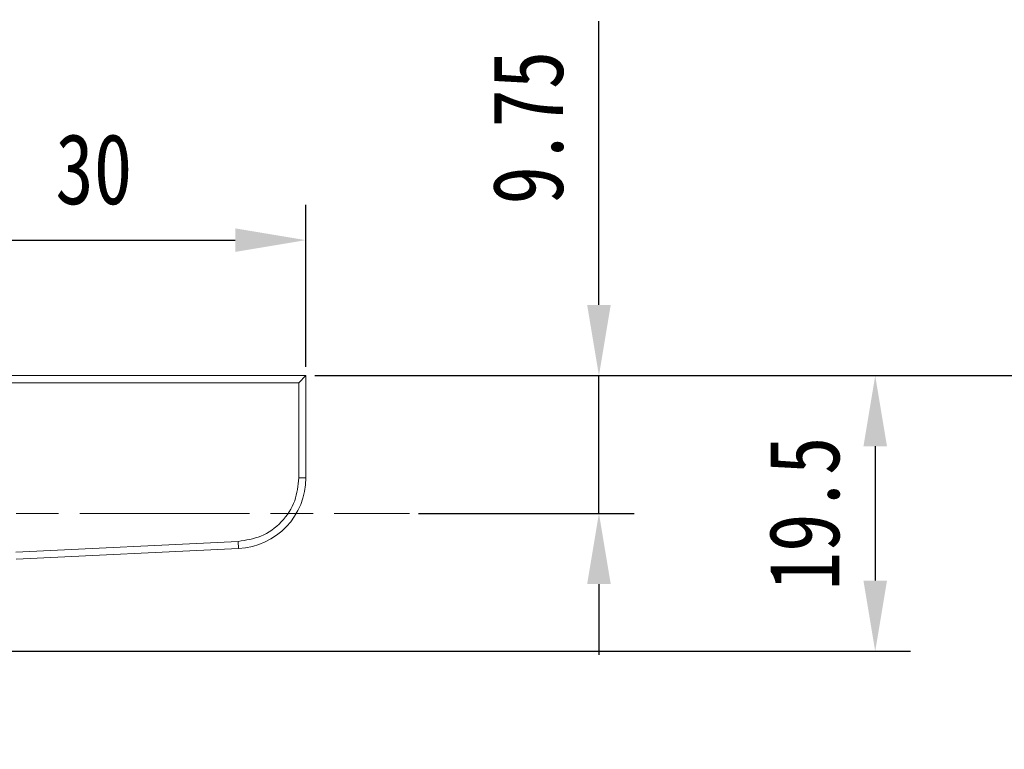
# Model space of a CAD drawing. Header units: millimetres. Extents: x 3378 to 3879, y -297 to 55.
# Tile 15 of 31: x 3628 to 3697, y -98 to -46. Entities that reach past the tile are written whole.
import ezdxf

# ---------------------------------------------------------------- set-up
doc = ezdxf.new("R2010")
doc.units = ezdxf.units.MM
doc.linetypes.add('ACAD_ISO08W100', pattern=[36, 24, -3, 6, -3])
doc.linetypes.add('CENTER', pattern=[0.6, 0.375, -0.075, 0.075, -0.075])
doc.layers.add('中心线', color=1, linetype='CENTER', lineweight=25)
doc.styles.get("Standard").update_dxf_attribs({"font": '仿宋_GB2312.ttf', "width": 0.8})
doc.dimstyles.new('ISO-15', dxfattribs={"dimtxt": 5, "dimasz": 5, "dimexe": 2.5, "dimexo": 0.625, "dimgap": 2.5, "dimtad": 1, "dimdsep": 46, "dimtxsty": 'Standard', "dimcen": 2.5, "dimadec": 0, "dimazin": 0, "dimtfac": 1, "dimtmove": 0, "dimatfit": 3, "dimfxl": 0, "dimarcsym": 0})

# ---------------------------------------------------------------- blocks, each defined once
blk = doc.blocks.new('*D293')
at = {"color": 0, "lineweight": -2}
for p, q in [((3618.043, -74.489), (3618.043, -59.293)), ((3648.043, -70.749), (3648.043, -59.293)), ((3623.043, -61.793), (3643.043, -61.793))]:
    blk.add_line(p, q, dxfattribs=at)
at = {"color": 0, "lineweight": 9}
for points in [[(3623.043, -60.959), (3623.043, -62.626), (3618.043, -61.793)], [(3643.043, -60.959), (3643.043, -62.626), (3648.043, -61.793)]]:
    blk.add_solid(points, dxfattribs=at)
at = {"layer": 'Defpoints', "color": 0, "lineweight": 9}
for p in [(3648.043, -61.793), (3648.043, -71.374), (3618.043, -75.114)]:
    blk.add_point(p, dxfattribs=at)
at = {"color": 0, "lineweight": 9, "insert": (3633.043, -56.793), "char_height": 5, "attachment_point": 5}
blk.add_mtext('30', dxfattribs=at)
blk = doc.blocks.new('*D294')
at = {"color": 0, "lineweight": -2}
for p, q in [((3648.668, -71.374), (3690.792, -71.374)), ((3688.292, -76.374), (3688.292, -85.874)), ((3618.668, -90.874), (3690.792, -90.874))]:
    blk.add_line(p, q, dxfattribs=at)
at = {"color": 0, "lineweight": 9}
for points in [[(3687.459, -76.374), (3689.125, -76.374), (3688.292, -71.374)], [(3687.459, -85.874), (3689.125, -85.874), (3688.292, -90.874)]]:
    blk.add_solid(points, dxfattribs=at)
at = {"layer": 'Defpoints', "color": 0, "lineweight": 9}
for p in [(3648.043, -71.374), (3618.043, -90.874), (3688.292, -90.874)]:
    blk.add_point(p, dxfattribs=at)
at = {"color": 0, "lineweight": 9, "insert": (3683.292, -81.124), "char_height": 5, "attachment_point": 5, "rotation": 90}
blk.add_mtext('19.5', dxfattribs=at)
blk = doc.blocks.new('*D295')
at = {"color": 0, "lineweight": -2}
for p, q in [((3668.757, -66.374), (3668.757, -46.298)), ((3655.991, -71.374), (3671.257, -71.374)), ((3668.757, -81.12), (3668.757, -71.374)), ((3655.991, -81.12), (3671.257, -81.12)), ((3668.757, -86.12), (3668.757, -91.12))]:
    blk.add_line(p, q, dxfattribs=at)
at = {"color": 0, "lineweight": 9}
for points in [[(3667.923, -66.374), (3669.59, -66.374), (3668.757, -71.374)], [(3667.923, -86.12), (3669.59, -86.12), (3668.757, -81.12)]]:
    blk.add_solid(points, dxfattribs=at)
at = {"layer": 'Defpoints', "color": 0, "lineweight": 9}
for p in [(3655.366, -71.374), (3668.757, -71.374), (3655.366, -81.12)]:
    blk.add_point(p, dxfattribs=at)
at = {"color": 0, "lineweight": 9, "insert": (3663.757, -53.836), "char_height": 5, "attachment_point": 5, "rotation": 90}
blk.add_mtext('9.75', dxfattribs=at)
blk = doc.blocks.new('*D296')
at = {"color": 0, "lineweight": -2}
for p, q in [((3669.382, -71.374), (3841.523, -71.374)), ((3839.023, -76.374), (3839.023, -139.728)), ((3802.722, -144.728), (3841.523, -144.728))]:
    blk.add_line(p, q, dxfattribs=at)
at = {"color": 0, "lineweight": 9}
for points in [[(3838.189, -76.374), (3839.856, -76.374), (3839.023, -71.374)], [(3838.189, -139.728), (3839.856, -139.728), (3839.023, -144.728)]]:
    blk.add_solid(points, dxfattribs=at)
at = {"layer": 'Defpoints', "color": 0, "lineweight": 9}
for p in [(3668.757, -71.374), (3802.097, -144.728), (3839.023, -144.728)]:
    blk.add_point(p, dxfattribs=at)
at = {"color": 0, "lineweight": 9, "insert": (3834.023, -108.051), "char_height": 5, "attachment_point": 5, "rotation": 90}
blk.add_mtext('2R+19.5', dxfattribs=at)

msp = doc.modelspace()

# ---------------------------------------------------------------- linework, layer by layer
at = {"color": 7, "linetype": 'Continuous', "lineweight": 15}
for p, q in [((3648.043, -71.374), (3618.043, -71.374)), ((3647.543, -71.874), (3648.043, -71.374)), ((3648.043, -78.608), (3648.043, -71.374)), ((3618.043, -71.874), (3647.543, -71.874)), ((3647.543, -71.874), (3647.543, -78.608)), ((3648.043, -78.608), (3647.543, -78.608)), ((3643.259, -83.103), (3627.54, -83.858)), ((3643.283, -83.602), (3643.259, -83.103)), ((3627.564, -84.358), (3643.283, -83.602))]:
    msp.add_line(p, q, dxfattribs=at)
msp.add_arc((3643.043, -78.608), 5, 272.75148, 0, dxfattribs=at)
msp.add_open_spline([(3647.543, -78.608), (3647.484, -79.158), (3647.361, -80.301), (3646.377, -81.787), (3644.94, -82.84), (3643.805, -83.018), (3643.259, -83.103)], degree=3, knots=[0, 0, 0, 0, 0.240719, 0.5, 0.759281, 1, 1, 1, 1], dxfattribs=at)
at = {"layer": '中心线', "linetype": 'ACAD_ISO08W100', "lineweight": 13, "ltscale": 0.5}
msp.add_line((3578.043, -81.12), (3655.366, -81.12), dxfattribs=at)

# ---------------------------------------------------------------- dimensions: what is measured, and where the dimension line sits
at = {"color": 5, "lineweight": 9}
for base, p1, p2, picture, middle in [((3668.757, -71.374), (3655.366, -81.12), (3655.366, -71.374), '*D295', (3663.757, -53.836)), ((3688.292, -90.874), (3648.043, -71.374), (3618.043, -90.874), '*D294', (3683.292, -81.124))]:
    dim = msp.add_linear_dim(base=base, p1=p1, p2=p2, angle=90, dimstyle='ISO-15', dxfattribs=at)
    dim.commit()
    dim.dimension.update_dxf_attribs({"geometry": picture, "text_midpoint": middle})
dim = msp.add_linear_dim(base=(3648.043, -61.793), p1=(3618.043, -75.114), p2=(3648.043, -71.374), dimstyle='ISO-15', dxfattribs=at)
dim.commit()
dim.dimension.update_dxf_attribs({"geometry": '*D293', "text_midpoint": (3633.043, -56.793)})
dim = msp.add_linear_dim(base=(3839.023, -144.728), p1=(3668.757, -71.374), p2=(3802.097, -144.728), angle=90, text='2R+19.5', dimstyle='ISO-15', dxfattribs=at)
dim.commit()
dim.dimension.update_dxf_attribs({"geometry": '*D296', "text_midpoint": (3834.023, -108.051)})

doc.saveas('drawing.dxf')
